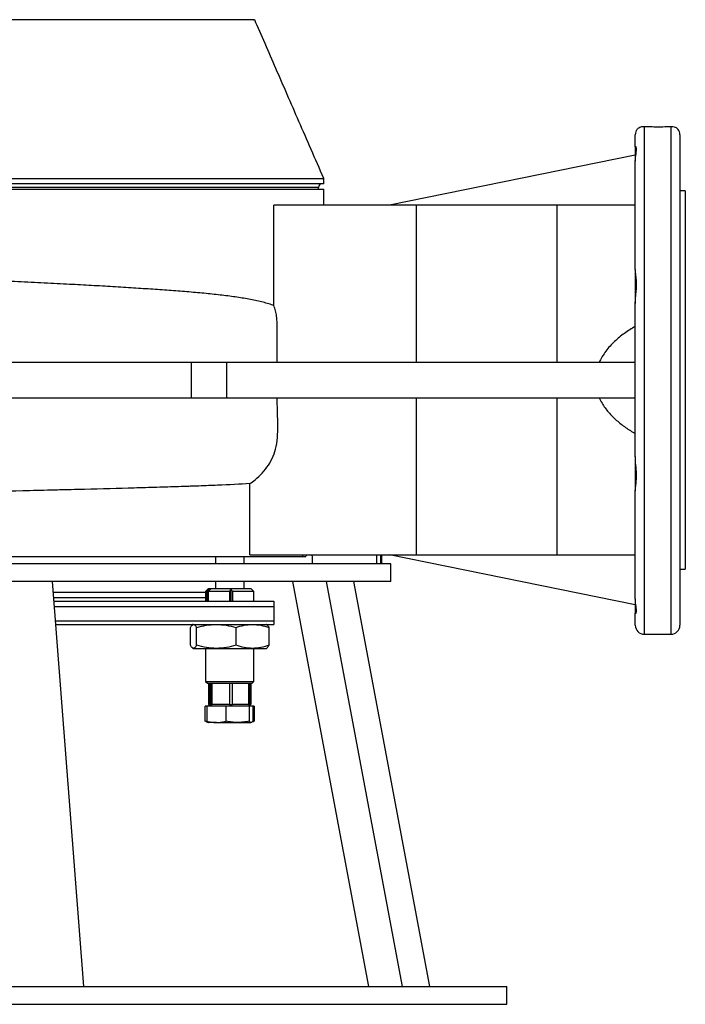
# Model space of a CAD drawing. Extents: x 4548 to 5448, y 3024 to 5003.
# Tile 2 of 8: x 5076 to 5448, y 3024 to 3576. Entities that reach past the tile are written whole.
import ezdxf

# ---------------------------------------------------------------- set-up
doc = ezdxf.new("R2010")
doc.units = 0
doc.header["$LTSCALE"] = 10
doc.header["$MEASUREMENT"] = 0
doc.layers.get('0').update_dxf_attribs({"linetype": 'CONTINUOUS'})

msp = doc.modelspace()

# ---------------------------------------------------------------- linework, layer by layer
at = {"color": 7, "linetype": 'Continuous'}
for p, q in [((5420.39, 3504.33), (5420.39, 3511.19)), ((5425.39, 3515.89), (5425.39, 3231.19)), ((5440.39, 3231.19), (5440.39, 3515.89)), ((5445.39, 3511.19), (5445.39, 3236.19)), ((5420.39, 3499.69), (5282.77, 3471.69)), ((5420.39, 3504.33), (5420.39, 3496.42)), ((5420.39, 3435.73), (5420.39, 3496.4)), ((5245.89, 3483.69), (4650.89, 3483.69)), ((5245.89, 3483.69), (5245.89, 3486.69)), ((4650.89, 3480.69), (5245.89, 3480.69)), ((5242.89, 3481.69), (4653.89, 3481.69)), ((5242.89, 3480.69), (5242.89, 3481.69)), ((5245.89, 3471.69), (5245.89, 3480.69)), ((5448.39, 3479.69), (5445.39, 3479.69)), ((5448.39, 3479.69), (5448.39, 3267.69)), ((5217.93, 3415.42), (5217.93, 3471.69)), ((5297.73, 3471.69), (5217.93, 3471.69)), ((5376.39, 3471.69), (5297.73, 3471.69)), ((5297.73, 3471.69), (5297.73, 3383.69)), ((5420.39, 3471.69), (5376.39, 3471.69)), ((5376.39, 3471.69), (5376.39, 3383.69)), ((5420.39, 3435.73), (5420.39, 3416.59)), ((5420.39, 3330.79), (5420.39, 3416.59)), ((4808.56, 3383.69), (5171.62, 3383.69)), ((5171.62, 3383.69), (5191.37, 3383.69)), ((5171.62, 3383.69), (5171.62, 3363.69)), ((5191.37, 3383.69), (5420.39, 3383.69)), ((5191.37, 3383.69), (5191.37, 3363.69)), ((4971.18, 3363.69), (5171.62, 3363.69)), ((5171.62, 3363.69), (5191.37, 3363.69)), ((5191.37, 3363.69), (5420.39, 3363.69)), ((5297.73, 3363.69), (5297.73, 3275.69)), ((5376.39, 3363.69), (5376.39, 3275.69)), ((5420.39, 3330.79), (5420.39, 3311.59)), ((5204.39, 3275.69), (5204.39, 3315.59)), ((5420.39, 3250.98), (5420.39, 3311.66)), ((4980.09, 3274.69), (5234.14, 3274.69)), ((5185.22, 3274.69), (5185.22, 3270.69)), ((5201.22, 3270.69), (5201.22, 3274.69)), ((5204.39, 3275.69), (5297.73, 3275.69)), ((5234.14, 3274.69), (5234.14, 3275.69)), ((5234.14, 3274.69), (5235.89, 3274.69)), ((5239.32, 3274.69), (5239.32, 3270.69)), ((5275.69, 3270.69), (5275.69, 3275.69)), ((5277.91, 3270.69), (5277.91, 3275.69)), ((5278.39, 3270.69), (5278.39, 3275.69)), ((5420.39, 3247.69), (5282.77, 3275.69)), ((5297.73, 3275.69), (5376.39, 3275.69)), ((5376.39, 3275.69), (5420.39, 3275.69)), ((5076.59, 3270.69), (4613.39, 3270.69)), ((5283.39, 3270.69), (5076.59, 3270.69)), ((5283.39, 3260.69), (5283.39, 3270.69)), ((5445.39, 3267.69), (5448.39, 3267.69)), ((5076.59, 3260.69), (4613.39, 3260.69)), ((5283.39, 3260.69), (5076.59, 3260.69)), ((5111.51, 3033.69), (5093.93, 3260.69)), ((5185.22, 3260.69), (5185.22, 3256.69)), ((5201.22, 3256.69), (5201.22, 3260.69)), ((5271.09, 3033.69), (5228.64, 3260.69)), ((5289.94, 3033.69), (5247.49, 3260.69)), ((5305.25, 3033.69), (5262.8, 3260.69)), ((5094.39, 3254.69), (5179.72, 3254.69)), ((5094.63, 3251.69), (5179.72, 3251.69)), ((5181.22, 3256.69), (5179.72, 3255.19)), ((5179.72, 3255.19), (5179.72, 3249.69)), ((5180.53, 3255.19), (5179.72, 3255.19)), ((5180.53, 3255.19), (5181.72, 3256.49)), ((5180.53, 3249.69), (5180.53, 3255.19)), ((5182.31, 3256.49), (5181.12, 3255.19)), ((5193.2, 3255.19), (5181.12, 3255.19)), ((5181.12, 3255.19), (5181.12, 3249.69)), ((5205.22, 3256.69), (5181.22, 3256.69)), ((5181.72, 3256.49), (5182.31, 3256.49)), ((5181.72, 3256.49), (5181.72, 3255.85)), ((5193.2, 3255.19), (5193.88, 3256.51)), ((5193.2, 3249.69), (5193.2, 3255.19)), ((5193.88, 3256.51), (5193.88, 3249.69)), ((5206.72, 3255.19), (5194.7, 3255.19)), ((5194.7, 3255.19), (5194.7, 3249.69)), ((5206.72, 3255.19), (5205.22, 3256.69)), ((5206.72, 3249.69), (5206.72, 3255.19)), ((5095.01, 3246.69), (5217.89, 3246.69)), ((5217.89, 3246.69), (5217.89, 3238.69)), ((5420.39, 3250.98), (5420.39, 3243.06)), ((5420.39, 3236.19), (5420.39, 3243.06)), ((5095.63, 3238.69), (5217.89, 3238.69)), ((5095.79, 3236.69), (5217.89, 3236.69)), ((5171.2, 3225.02), (5171.2, 3234.86)), ((5172.72, 3236.69), (5172.44, 3236.53)), ((5174.69, 3225.02), (5174.69, 3234.86)), ((5196.71, 3234.86), (5196.71, 3225.02)), ((5214, 3236.53), (5213.72, 3236.69)), ((5215.24, 3225.02), (5215.24, 3234.86)), ((5425.39, 3231.19), (5440.39, 3231.19)), ((5172.44, 3223.35), (5172.72, 3223.19)), ((5172.72, 3223.19), (5172.94, 3223.19)), ((5172.94, 3223.19), (5185.7, 3223.19)), ((5179.72, 3223.19), (5179.72, 3204.69)), ((5185.7, 3223.19), (5205.97, 3223.19)), ((5205.97, 3223.19), (5213.72, 3223.19)), ((5206.72, 3204.69), (5206.72, 3223.19)), ((5213.72, 3223.19), (5214, 3223.35)), ((5179.72, 3204.69), (5180.72, 3203.69)), ((5179.72, 3204.69), (5193.95, 3204.69)), ((5180.72, 3203.69), (5205.72, 3203.69)), ((5181.35, 3203.69), (5181.35, 3191.69)), ((5181.86, 3191.69), (5181.86, 3203.69)), ((5181.94, 3191.69), (5181.94, 3203.69)), ((5182.53, 3203.69), (5182.53, 3191.69)), ((5183.44, 3191.69), (5183.44, 3203.69)), ((5193.05, 3203.69), (5193.05, 3191.69)), ((5193.95, 3204.69), (5206.72, 3204.69)), ((5194.71, 3191.69), (5194.71, 3203.69)), ((5203.74, 3203.69), (5203.74, 3191.69)), ((5204.5, 3191.69), (5204.5, 3203.69)), ((5205.09, 3203.69), (5205.09, 3191.69)), ((5205.72, 3203.69), (5206.72, 3204.69)), ((5179.45, 3182.37), (5179.45, 3190.89)), ((5180.33, 3190.89), (5179.45, 3190.89)), ((5180.33, 3190.89), (5180.33, 3182.37)), ((5191.18, 3190.89), (5180.33, 3190.89)), ((5181.35, 3191.69), (5181.86, 3191.69)), ((5181.98, 3191.69), (5181.51, 3190.89)), ((5181.94, 3191.69), (5181.86, 3191.69)), ((5181.98, 3191.69), (5181.94, 3191.69)), ((5182.36, 3191.69), (5181.98, 3191.69)), ((5182.53, 3191.69), (5182.36, 3191.69)), ((5182.53, 3191.69), (5183.44, 3191.69)), ((5186.16, 3191.69), (5183.44, 3191.69)), ((5190.33, 3191.69), (5186.16, 3191.69)), ((5193.05, 3191.69), (5190.33, 3191.69)), ((5191.18, 3182.37), (5191.18, 3190.89)), ((5204.07, 3190.89), (5191.18, 3190.89)), ((5193.05, 3191.69), (5194.71, 3191.69)), ((5197.27, 3191.69), (5194.71, 3191.69)), ((5201.18, 3191.69), (5197.27, 3191.69)), ((5203.74, 3191.69), (5201.18, 3191.69)), ((5203.74, 3191.69), (5204.5, 3191.69)), ((5204.07, 3190.89), (5204.07, 3182.37)), ((5206.11, 3190.89), (5204.07, 3190.89)), ((5204.93, 3190.89), (5204.47, 3191.69)), ((5205.09, 3191.69), (5204.5, 3191.69)), ((5206.11, 3190.89), (5206.11, 3182.37)), ((5206.99, 3190.89), (5206.11, 3190.89)), ((5206.99, 3190.89), (5206.99, 3182.37)), ((5180.62, 3182.09), (5179.45, 3182.37)), ((5180.14, 3182.12), (5179.45, 3182.37)), ((5180.13, 3182.09), (5181.22, 3181.69)), ((5185.75, 3181.69), (5181.22, 3181.69)), ((5185.75, 3181.69), (5197.62, 3181.69)), ((5197.62, 3181.69), (5205.09, 3181.69)), ((4548.39, 3033.69), (5348.39, 3033.69)), ((5348.39, 3023.69), (5348.39, 3033.69)), ((4548.39, 3023.69), (5348.39, 3023.69))]:
    msp.add_line(p, q, dxfattribs=at)
for centre, radius, start, end in [((5425.39, 3511.19), 5, 142.901, 180), ((5440.39, 3511.19), 5, 0, 37.1061), ((5244.89, 3481.69), 2, 90, 180), ((5238.39, 3274.69), 2.5, 156.4218, 180), ((5425.39, 3236.19), 5, 180, 270), ((5440.39, 3236.19), 5, 270, 360)]:
    msp.add_arc(centre, radius, start, end, dxfattribs=at)
for points, knots in [([(5207.13, 3575.69), (5207.12, 3575.69), (5207.1, 3575.69), (5206.9, 3575.69), (5206.25, 3575.69), (5206.34, 3575.69), (5206.52, 3575.69), (5206.51, 3575.69), (5206.09, 3575.69), (5205.09, 3575.69), (5203.55, 3575.69), (5201.73, 3575.69), (5199.49, 3575.69), (5190.66, 3575.69), (5152.86, 3575.69), (5094.26, 3575.69), (5030.75, 3575.69), (4991.16, 3575.69), (4972.54, 3575.69), (4964.09, 3575.69), (4959.86, 3575.69), (4955.42, 3575.69), (4951.13, 3575.69), (4947.23, 3575.69), (4943.11, 3575.69), (4938.47, 3575.69), (4933.43, 3575.69), (4928.59, 3575.69), (4899.84, 3575.69), (4852.07, 3575.69), (4787.21, 3575.69), (4741.89, 3575.69), (4715.09, 3575.69), (4705.94, 3575.69), (4701.14, 3575.69), (4697.3, 3575.69), (4694.61, 3575.69), (4692.88, 3575.69), (4691.62, 3575.69), (4690.67, 3575.69), (4690.27, 3575.69), (4690.18, 3575.69), (4690.37, 3575.69), (4690.51, 3575.69), (4689.48, 3575.69), (4689.63, 3575.69), (4689.65, 3575.69)], [0, 0, 0, 0, 0.053375, 0.11556, 0.139725, 0.144611, 0.149543, 0.154444, 0.159273, 0.164072, 0.167603, 0.171134, 0.174662, 0.178194, 0.206891, 0.321681, 0.409736, 0.453764, 0.475781, 0.481371, 0.487, 0.492541, 0.498008, 0.501837, 0.505666, 0.512059, 0.518502, 0.525004, 0.531479, 0.631542, 0.708594, 0.785646, 0.808655, 0.814869, 0.821081, 0.827247, 0.83078, 0.834313, 0.837846, 0.841379, 0.848363, 0.855367, 0.862392, 0.869406, 0.980366, 1, 1, 1, 1]), ([(5245.89, 3486.69), (5243.53, 3492.11), (5238.92, 3502.72), (5232.07, 3518.45), (5225.48, 3533.59), (5219.15, 3548.16), (5213.07, 3562.17), (5209.13, 3571.24), (5207.2, 3575.69)], [0, 0, 0, 0, 0.1838974, 0.3601852, 0.5293476, 0.6919526, 0.8486208, 1, 1, 1, 1]), ([(5421.43, 3514.19), (5421.6, 3514.4), (5421.81, 3514.62), (5422.31, 3515.03), (5422.59, 3515.22), (5423.25, 3515.55), (5423.63, 3515.69), (5424.46, 3515.87), (5424.9, 3515.91), (5425.39, 3515.89)], [0, 0, 0, 0, 0.25, 0.25, 0.5, 0.5, 0.75, 0.75, 1, 1, 1, 1]), ([(5425.39, 3515.89), (5426.53, 3515.83), (5428.8, 3515.73), (5432.89, 3515.67), (5436.25, 3515.72), (5438.74, 3515.8), (5439.84, 3515.86), (5440.39, 3515.89)], [0, 0, 0, 0, 0.249388, 0.498799, 0.747648, 0.873823, 1, 1, 1, 1]), ([(5440.39, 3515.89), (5441.02, 3515.85), (5442.1, 3515.78), (5443.24, 3515.21), (5443.93, 3514.68), (5444.24, 3514.33), (5444.36, 3514.19)], [0, 0, 0, 0, 0.343203, 0.588507, 0.840584, 1, 1, 1, 1]), ([(5420.39, 3496.4), (5420.42, 3497.06), (5420.47, 3498.58), (5420.81, 3500.62), (5421.07, 3502.41), (5421.07, 3503.7), (5420.81, 3504.44), (5420.62, 3504.52), (5420.54, 3504.55)], [0, 0, 0, 0, 0.133805, 0.310853, 0.492952, 0.668632, 0.850305, 1, 1, 1, 1]), ([(4651.02, 3486.69), (4651.03, 3486.69), (4651.06, 3486.69), (4652.58, 3486.69), (4655.34, 3486.69), (4659.41, 3486.69), (4664.7, 3486.69), (4671.2, 3486.69), (4678.88, 3486.69), (4687.71, 3486.69), (4697.66, 3486.69), (4708.68, 3486.69), (4720.72, 3486.69), (4733.73, 3486.69), (4747.66, 3486.69), (4762.44, 3486.69), (4778.02, 3486.69), (4794.33, 3486.69), (4811.29, 3486.69), (4828.84, 3486.69), (4846.9, 3486.69), (4865.39, 3486.69), (4884.24, 3486.69), (4903.36, 3486.69), (4922.67, 3486.69), (4942.09, 3486.69), (4961.54, 3486.69), (4980.93, 3486.69), (5000.19, 3486.69), (5019.22, 3486.69), (5037.95, 3486.69), (5056.3, 3486.69), (5074.19, 3486.69), (5091.54, 3486.69), (5108.28, 3486.69), (5124.33, 3486.69), (5139.64, 3486.69), (5154.13, 3486.69), (5167.74, 3486.69), (5180.42, 3486.69), (5192.1, 3486.69), (5202.75, 3486.69), (5212.31, 3486.69), (5220.74, 3486.69), (5228.01, 3486.69), (5234.09, 3486.69), (5238.94, 3486.69), (5242.58, 3486.69), (5244.87, 3486.69), (5245.93, 3486.69), (5245.78, 3486.69), (5245.75, 3486.69)], [0, 0, 0, 0, 0.014868, 0.035673, 0.056478, 0.077282, 0.098087, 0.118892, 0.139696, 0.160501, 0.181306, 0.20211, 0.222915, 0.24372, 0.264524, 0.285329, 0.306134, 0.326938, 0.347743, 0.368548, 0.389352, 0.410157, 0.430962, 0.451766, 0.472571, 0.493376, 0.51418, 0.534985, 0.55579, 0.576594, 0.597399, 0.618204, 0.639008, 0.659813, 0.680618, 0.701422, 0.722227, 0.743032, 0.763836, 0.784641, 0.805446, 0.82625, 0.847055, 0.86786, 0.888664, 0.909469, 0.930273, 0.951078, 0.971883, 0.992687, 1, 1, 1, 1]), ([(5217.93, 3415.42), (5217.77, 3415.48), (5215.59, 3416.28), (5211.13, 3417.58), (5204.07, 3419.05), (5196.33, 3420.27), (5187.93, 3421.36), (5178.87, 3422.32), (5169.31, 3423.15), (5159.3, 3423.91), (5148.88, 3424.63), (5137.91, 3425.35), (5126.39, 3426.06), (5114.36, 3426.75), (5101.43, 3427.44), (5087.56, 3428.14), (5072.76, 3428.84), (5057.43, 3429.51), (5041.59, 3430.17), (5025.31, 3430.79), (5008.93, 3431.38), (4992.52, 3431.94), (4976.14, 3432.46), (4959.51, 3432.96), (4942.68, 3433.44), (4925.71, 3433.89), (4908.98, 3434.31), (4892.54, 3434.7), (4876.42, 3435.05), (4860.38, 3435.37), (4844.46, 3435.66), (4828.72, 3435.95), (4813.52, 3436.23), (4798.89, 3436.52), (4784.86, 3436.79), (4771.21, 3437.07), (4757.98, 3437.34), (4745.25, 3437.6), (4733.29, 3437.85), (4722.12, 3438.09), (4711.76, 3438.31), (4702.02, 3438.53), (4692.98, 3438.73), (4684.68, 3438.93), (4677.31, 3439.11), (4670.86, 3439.27), (4665.33, 3439.42), (4660.62, 3439.56), (4656.78, 3439.7), (4653.84, 3439.83), (4651.92, 3439.95), (4650.96, 3440.05), (4650.99, 3440.11), (4651, 3440.13)], [0, 0, 0, 0, 0.001434, 0.019378, 0.037338, 0.055287, 0.07367, 0.092065, 0.110449, 0.128377, 0.146316, 0.164244, 0.182566, 0.200898, 0.21922, 0.239729, 0.260255, 0.280764, 0.301871, 0.322994, 0.344101, 0.364594, 0.385102, 0.405595, 0.426684, 0.447791, 0.46888, 0.489359, 0.509855, 0.530334, 0.551409, 0.572501, 0.593576, 0.614049, 0.634538, 0.655011, 0.676079, 0.697164, 0.718232, 0.738707, 0.759198, 0.779673, 0.800744, 0.821831, 0.842901, 0.863374, 0.883862, 0.904334, 0.925401, 0.946485, 0.967552, 0.988023, 1, 1, 1, 1]), ([(5420.39, 3416.59), (5420.39, 3417.04), (5420.4, 3417.49), (5420.45, 3418.4), (5420.48, 3418.86), (5420.58, 3420.23), (5420.67, 3421.13), (5420.84, 3422.92), (5420.92, 3423.81), (5421, 3425.13), (5421.02, 3425.57), (5421.05, 3426.44), (5421.06, 3426.86), (5421.06, 3428.12), (5421.03, 3428.93), (5420.95, 3430.1), (5420.91, 3430.48), (5420.84, 3431.23), (5420.8, 3431.6), (5420.67, 3432.67), (5420.58, 3433.35), (5420.44, 3434.6), (5420.39, 3435.19), (5420.39, 3435.73)], [0, 0, 0, 0, 0.0625, 0.0625, 0.125, 0.125, 0.25, 0.25, 0.375, 0.375, 0.4375, 0.4375, 0.5, 0.5, 0.625, 0.625, 0.6875, 0.6875, 0.75, 0.75, 0.875, 0.875, 1, 1, 1, 1]), ([(5219.78, 3383.69), (5219.78, 3386.41), (5219.79, 3392.09), (5219.73, 3399.24), (5219.82, 3405.14), (5219.6, 3409.11), (5218.91, 3412.55), (5218.26, 3414.46), (5217.93, 3415.42)], [0, 0, 0, 0, 0.255369, 0.532254, 0.67112, 0.809542, 0.904176, 1, 1, 1, 1]), ([(5420.39, 3403.75), (5418.3, 3402.54), (5416.28, 3401.24), (5412.39, 3398.43), (5410.53, 3396.92), (5407.9, 3394.45), (5407.06, 3393.6), (5405.42, 3391.8), (5404.65, 3390.87), (5403.2, 3388.95), (5402.52, 3387.95), (5401.6, 3386.4), (5401.3, 3385.87), (5400.74, 3384.8), (5400.47, 3384.25), (5400.23, 3383.69)], [0, 0, 0, 0, 0.25, 0.25, 0.5, 0.5, 0.625, 0.625, 0.75, 0.75, 0.875, 0.875, 0.9375, 0.9375, 1, 1, 1, 1]), ([(5204.39, 3315.59), (5205.4, 3316.3), (5207.9, 3318.06), (5211.5, 3321.44), (5214.99, 3325.82), (5217.68, 3330.84), (5219.46, 3336.68), (5220.16, 3343.13), (5220.22, 3349.98), (5219.91, 3356.83), (5219.82, 3361.41), (5219.78, 3363.69)], [0, 0, 0, 0, 0.071233, 0.176563, 0.281777, 0.388104, 0.494311, 0.619962, 0.746256, 0.87331, 1, 1, 1, 1]), ([(5400.23, 3363.69), (5400.72, 3362.69), (5402.13, 3359.8), (5405.34, 3355.48), (5409.84, 3350.97), (5414.9, 3346.99), (5418.56, 3344.76), (5420.39, 3343.64)], [0, 0, 0, 0, 0.116315, 0.333002, 0.555647, 0.77665, 1, 1, 1, 1]), ([(5420.39, 3311.66), (5420.42, 3312.18), (5420.47, 3313.39), (5420.81, 3315.71), (5421.07, 3318.54), (5421.07, 3321.68), (5420.82, 3324.8), (5420.49, 3327.87), (5420.43, 3329.81), (5420.39, 3330.79)], [0, 0, 0, 0, 0.115184, 0.267594, 0.424351, 0.575584, 0.731975, 0.864498, 1, 1, 1, 1]), ([(5204.39, 3315.59), (5199, 3315.26), (5192.98, 3314.95), (5183.02, 3314.53), (5179.54, 3314.39), (5174.99, 3314.22), (5174.07, 3314.19), (5172.22, 3314.13), (5171.28, 3314.09), (5168.43, 3314), (5166.51, 3313.93), (5160.64, 3313.75), (5156.6, 3313.63), (5148.29, 3313.4), (5144.01, 3313.27), (5130.83, 3312.9), (5121.57, 3312.65), (5109.38, 3312.33), (5106.92, 3312.27), (5103.17, 3312.18), (5101.91, 3312.14), (5099.38, 3312.08), (5098.11, 3312.05), (5091.73, 3311.89), (5086.55, 3311.77), (5070.82, 3311.4), (5060.07, 3311.16), (5038.01, 3310.7), (5026.71, 3310.48), (5013.69, 3310.24), (5012.24, 3310.21), (5009.33, 3310.16), (5007.87, 3310.13), (5003.49, 3310.06), (5000.57, 3310), (4991.8, 3309.85), (4985.95, 3309.76), (4980.09, 3309.66)], [0, 0, 0, 0, 0.125, 0.125, 0.1875, 0.1875, 0.203125, 0.203125, 0.21875, 0.21875, 0.25, 0.25, 0.3125, 0.3125, 0.375, 0.375, 0.5, 0.5, 0.53125, 0.53125, 0.546875, 0.546875, 0.5625, 0.5625, 0.625, 0.625, 0.75, 0.75, 0.875, 0.875, 0.890625, 0.890625, 0.90625, 0.90625, 0.9375, 0.9375, 1, 1, 1, 1]), ([(5234.14, 3274.69), (5234.15, 3274.97), (5234.17, 3275.32), (5234.34, 3275.62), (5234.39, 3275.69)], [0, 0, 0, 0, 0.764487, 1, 1, 1, 1]), ([(5239.09, 3275.69), (5239.19, 3275.44), (5239.31, 3275.11), (5239.32, 3274.77), (5239.32, 3274.69)], [0, 0, 0, 0, 0.779613, 1, 1, 1, 1]), ([(5094.78, 3249.69), (5095.78, 3249.69), (5101.54, 3249.69), (5111.6, 3249.69), (5124.9, 3249.69), (5137.59, 3249.69), (5149.68, 3249.69), (5161.08, 3249.69), (5171.73, 3249.69), (5181.6, 3249.69), (5190.62, 3249.69), (5198.81, 3249.69), (5206.08, 3249.69), (5212.54, 3249.69), (5216.11, 3249.69), (5217.89, 3249.69)], [0, 0, 0, 0, 0.0171502, 0.0994984, 0.1818493, 0.2647584, 0.3476702, 0.4305793, 0.5134911, 0.5958394, 0.6781902, 0.759439, 0.8406904, 0.9203446, 1, 1, 1, 1]), ([(5217.89, 3249.69), (5217.89, 3249.66), (5217.89, 3249.6), (5217.89, 3249.17), (5217.89, 3248.55), (5217.89, 3248.05), (5217.89, 3247.47), (5217.89, 3247.06), (5217.89, 3246.79), (5217.89, 3246.69)], [0, 0, 0, 0, 0.300527, 0.606211, 0.726991, 0.863805, 0.917651, 0.972063, 1, 1, 1, 1]), ([(5420.54, 3242.86), (5420.62, 3242.89), (5420.81, 3242.94), (5421.07, 3243.69), (5421.07, 3244.97), (5420.82, 3246.69), (5420.49, 3248.69), (5420.43, 3250.22), (5420.39, 3250.98)], [0, 0, 0, 0, 0.149166, 0.331271, 0.506956, 0.688635, 0.842587, 1, 1, 1, 1]), ([(5171.2, 3234.86), (5171.48, 3235.4), (5171.91, 3236.2), (5172.35, 3236.38), (5172.49, 3236.44)], [0, 0, 0, 0, 0.665254, 1, 1, 1, 1]), ([(5172.94, 3236.69), (5173.24, 3236.6), (5173.83, 3236.41), (5174.4, 3235.38), (5174.69, 3234.86)], [0, 0, 0, 0, 0.494511, 1, 1, 1, 1]), ([(5174.69, 3234.86), (5176.48, 3235.37), (5180.08, 3236.41), (5183.82, 3236.6), (5185.7, 3236.69)], [0, 0, 0, 0, 0.495458, 1, 1, 1, 1]), ([(5185.7, 3236.69), (5187.54, 3236.6), (5191.27, 3236.41), (5194.88, 3235.38), (5196.71, 3234.86)], [0, 0, 0, 0, 0.49451, 1, 1, 1, 1]), ([(5196.71, 3234.86), (5198.21, 3235.37), (5201.25, 3236.41), (5204.39, 3236.6), (5205.97, 3236.69)], [0, 0, 0, 0, 0.495459, 1, 1, 1, 1]), ([(5205.97, 3236.69), (5207.53, 3236.6), (5210.67, 3236.41), (5213.7, 3235.38), (5215.24, 3234.86)], [0, 0, 0, 0, 0.494511, 1, 1, 1, 1]), ([(5215.24, 3234.86), (5214.96, 3235.4), (5214.53, 3236.2), (5214.09, 3236.38), (5213.95, 3236.44)], [0, 0, 0, 0, 0.665253, 1, 1, 1, 1]), ([(5217.89, 3238.69), (5217.89, 3238.56), (5217.89, 3238.26), (5217.89, 3237.77), (5217.89, 3237.17), (5217.89, 3236.88), (5217.89, 3236.69)], [0, 0, 0, 0, 0.126122, 0.28321, 0.549796, 1, 1, 1, 1]), ([(5172.94, 3223.19), (5172.65, 3223.29), (5172.06, 3223.47), (5171.49, 3224.5), (5171.2, 3225.02)], [0, 0, 0, 0, 0.49451, 1, 1, 1, 1]), ([(5174.69, 3225.02), (5174.4, 3224.51), (5173.83, 3223.48), (5173.24, 3223.29), (5172.94, 3223.19)], [0, 0, 0, 0, 0.495458, 1, 1, 1, 1]), ([(5185.7, 3223.19), (5183.85, 3223.29), (5180.12, 3223.47), (5176.51, 3224.5), (5174.69, 3225.02)], [0, 0, 0, 0, 0.494511, 1, 1, 1, 1]), ([(5196.71, 3225.02), (5194.92, 3224.51), (5191.31, 3223.48), (5187.58, 3223.29), (5185.7, 3223.19)], [0, 0, 0, 0, 0.495458, 1, 1, 1, 1]), ([(5205.97, 3223.19), (5204.42, 3223.29), (5201.28, 3223.47), (5198.24, 3224.5), (5196.71, 3225.02)], [0, 0, 0, 0, 0.4945111, 1, 1, 1, 1]), ([(5215.24, 3225.02), (5213.74, 3224.51), (5210.7, 3223.48), (5207.56, 3223.29), (5205.97, 3223.19)], [0, 0, 0, 0, 0.495457, 1, 1, 1, 1]), ([(5213.95, 3223.44), (5214.09, 3223.5), (5214.53, 3223.67), (5214.95, 3224.48), (5215.24, 3225.02)], [0, 0, 0, 0, 0.3213, 1, 1, 1, 1]), ([(5180.33, 3182.37), (5181.22, 3182.18), (5183.02, 3181.8), (5184.84, 3181.73), (5185.75, 3181.69)], [0, 0, 0, 0, 0.498113, 1, 1, 1, 1]), ([(5180.33, 3182.37), (5180.5, 3182.18), (5180.84, 3181.8), (5181.18, 3181.73), (5181.35, 3181.69)], [0, 0, 0, 0, 0.498112, 1, 1, 1, 1]), ([(5185.75, 3181.69), (5186.66, 3181.73), (5188.48, 3181.79), (5190.28, 3182.18), (5191.18, 3182.37)], [0, 0, 0, 0, 0.497782, 1, 1, 1, 1]), ([(5197.62, 3181.69), (5196.55, 3181.73), (5194.38, 3181.79), (5192.25, 3182.18), (5191.18, 3182.37)], [0, 0, 0, 0, 0.497781, 1, 1, 1, 1]), ([(5204.07, 3182.37), (5203.01, 3182.18), (5200.87, 3181.8), (5198.71, 3181.73), (5197.62, 3181.69)], [0, 0, 0, 0, 0.498112, 1, 1, 1, 1]), ([(5205.09, 3181.69), (5204.92, 3181.73), (5204.58, 3181.79), (5204.24, 3182.18), (5204.07, 3182.37)], [0, 0, 0, 0, 0.497782, 1, 1, 1, 1]), ([(5206.11, 3182.37), (5205.94, 3182.18), (5205.6, 3181.8), (5205.26, 3181.73), (5205.09, 3181.69)], [0, 0, 0, 0, 0.498112, 1, 1, 1, 1]), ([(5206.99, 3182.37), (5206.53, 3182.15), (5206.07, 3181.93), (5205.6, 3181.87), (5205.6, 3181.87)], [0, 0, 0, 0, 0.983593, 1, 1, 1, 1])]:
    msp.add_open_spline(points, degree=3, knots=knots, dxfattribs=at)
msp.add_open_spline([(5193.88, 3256.51), (5194.16, 3256.08), (5194.43, 3255.64), (5194.7, 3255.19)], degree=3, dxfattribs=at)

doc.saveas('drawing.dxf')
